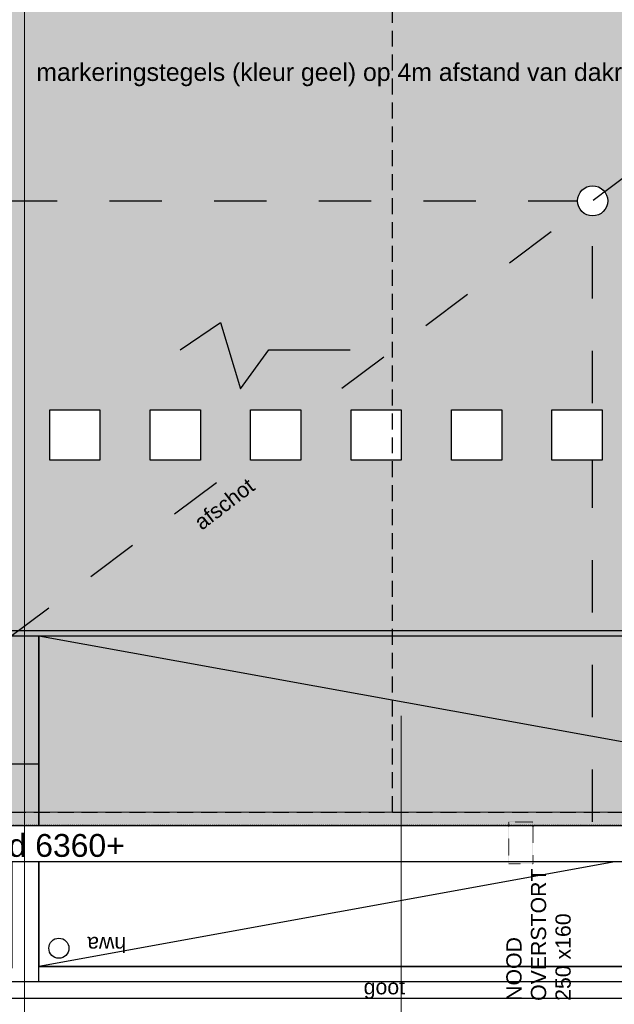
# Model space of a CAD drawing. Header units: millimetres. Extents: x -38031 to 110605, y -30229 to 92226.
# Tile 215 of 256: x 46811 to 52731, y 44483 to 54283. Entities that reach past the tile are written whole.
import ezdxf

# ---------------------------------------------------------------- set-up
doc = ezdxf.new("R2010")
doc.units = ezdxf.units.MM
doc.header["$LTSCALE"] = 50
doc.set_wipeout_variables(frame=1)
for name, pattern in [('HIDDEN2', [4.7625, 3.175, -1.5875]), ('STYLE_01', [0.41664, 0.20828, -0.20836]), ('STYLE_07', [1.875, 0.625, -0.20828, 0.625, -0.20836, 0.06943, -0.13893]), ('STYLE_13', [0.196838, 0.039368, -0.157471])]:
    doc.linetypes.add(name, pattern=pattern)
for name, color, linetype in [('AL$1A---_ALGEMEEN', 8, 'Continuous'), ('AM$1A---_ARCERING', 8, 'Continuous'), ('AT$1A---_TEKST025', 8, 'Continuous'), ('AT$1A---_TEKST035', 8, 'Continuous'), ('AT$1A---_TEKST050', 8, 'Continuous'), ('AT$1A---_TEKST100', 8, 'Continuous'), ('BOUWKUNDIG', 8, 'Continuous'), ('EL6121--', 3, 'Continuous')]:
    doc.layers.add(name, color=color, linetype=linetype)
doc.layers.add('stramien', color=1, linetype='Continuous', lineweight=15)
doc.styles.add('Arial', font='ARIAL.TTF')
doc.dimstyles.new('VyA', dxfattribs={"dimtxt": 2.272868, "dimasz": 2.120801, "dimexe": 1.5, "dimexo": 1.59, "dimgap": 0.5, "dimtad": 1, "dimdec": 0, "dimzin": 11, "dimtxsty": 'Arial', "dimblk": 'VW_SLASH', "dimcen": 0, "dimdle": 1, "dimazin": 0, "dimtfac": 0.8, "dimtdec": 0, "dimtix": 1, "dimtmove": 0, "dimatfit": 0, "dimldrblk": 'VW_FILLEDARROW', "dimfxl": 0, "dimfrac": 2, "dimtolj": 1, "dimtzin": 11, "dimarcsym": 0})

# ---------------------------------------------------------------- blocks, each defined once
blk = doc.blocks.new('hwa')
at = {"layer": 'AL$1A---_ALGEMEEN', "color": 0}
blk.add_circle((0, 0), 100, dxfattribs=at)
at = {"layer": 'AT$1A---_TEKST100', "insert": (-670, 38.3), "char_height": 151.525, "attachment_point": 1, "line_spacing_factor": 0.967741, "style": 'Arial'}
blk.add_mtext('{\\C256;\\lhwa}', dxfattribs=at)
blk = doc.blocks.new('Group-57')
at = {"layer": 'AL$1A---_ALGEMEEN', "color": 0}
for p, q in [((-12941, 17325), (5189, 14035)), ((5189, 17325), (-12941, 14035))]:
    blk.add_line(p, q, dxfattribs=at)
blk.add_lwpolyline([(-12941, 17325), (5189, 17325), (5189, 14035), (-12941, 14035)], close=True, dxfattribs=at)
blk = doc.blocks.new('VW_SLASH')
at = {"layer": 'AL$1A---_ALGEMEEN', "color": 0, "linetype": 'ByBlock', "lineweight": -2}
blk.add_line((0, 0), (-1, 0), dxfattribs=at)
at = {"layer": 'AL$1A---_ALGEMEEN', "color": 0, "linetype": 'ByBlock', "lineweight": 5}
blk.add_line((0.5, 0.5), (-0.5, -0.5), dxfattribs=at)
blk = doc.blocks.new('*D1044')
at = {"layer": 'AL$1A---_ALGEMEEN', "color": 0, "lineweight": -2}
for p, q in [((-12941, 14096.6), (-12941, 15416.5)), ((5186.9, 15415), (-12938.9, 15415)), ((5189, 15046.6), (5189, 15416.5))]:
    blk.add_line(p, q, dxfattribs=at)
at = {"layer": 'AL$1A---_ALGEMEEN', "color": 0, "lineweight": -2, "xscale": 2.12080078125, "yscale": 2.12080078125, "zscale": 2.12080078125, "rotation": 180}
blk.add_blockref('VW_SLASH', (-12941, 15415), dxfattribs=at)
at = {"layer": 'AL$1A---_ALGEMEEN', "color": 0, "lineweight": -2, "xscale": 2.12080078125, "yscale": 2.12080078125, "zscale": 2.12080078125}
blk.add_blockref('VW_SLASH', (5189, 15415), dxfattribs=at)
at = {"layer": 'AT$1A---_TEKST025', "insert": (-3876, 15441.2), "char_height": 2.27, "attachment_point": 5, "style": 'Arial'}
blk.add_mtext('\\A1;906500', dxfattribs=at)
blk = doc.blocks.new('VW_FILLEDARROW')
at = {"layer": 'AL$1A---_ALGEMEEN', "color": 0, "lineweight": -2}
blk.add_solid([(0, 0), (0.5, 0.5), (0.5, -0.5)], dxfattribs=at)
blk = doc.blocks.new('Group-69')
at = {"color": 0}
blk.add_wipeout([(12759, 13465), (12759, 3152.5), (13009, 3152.5), (13009, 13715), (-32011, 13715), (-32011, 13142.5), (-31761, 13142.5), (-31761, 13465)], dxfattribs=at).dxf.layer = 'AL$1A---_ALGEMEEN'
at = {"layer": 'AL$1A---_ALGEMEEN', "color": 0}
blk.add_lwpolyline([(12759, 13465), (12759, 3152.5), (13009, 3152.5), (13009, 13715), (-32011, 13715), (-32011, 13142.5), (-31761, 13142.5), (-31761, 13465)], close=True, dxfattribs=at)
blk = doc.blocks.new('*D1069')
at = {"layer": 'AL$1A---_ALGEMEEN', "color": 0, "lineweight": -2}
for p, q in [((-13205, 14016.6), (-13205, 15416.5)), ((-12943.1, 15415), (-13202.9, 15415)), ((-12941, 14096.6), (-12941, 15416.5))]:
    blk.add_line(p, q, dxfattribs=at)
at = {"layer": 'AL$1A---_ALGEMEEN', "color": 0, "lineweight": -2, "xscale": 2.12080078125, "yscale": 2.12080078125, "zscale": 2.12080078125, "rotation": 180}
blk.add_blockref('VW_SLASH', (-13205, 15415), dxfattribs=at)
at = {"layer": 'AL$1A---_ALGEMEEN', "color": 0, "lineweight": -2, "xscale": 2.12080078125, "yscale": 2.12080078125, "zscale": 2.12080078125}
blk.add_blockref('VW_SLASH', (-12941, 15415), dxfattribs=at)
at = {"layer": 'AT$1A---_TEKST025', "insert": (-13073, 15441.2), "char_height": 2.27, "attachment_point": 5, "style": 'Arial'}
blk.add_mtext('\\A1;13200', dxfattribs=at)
blk = doc.blocks.new('*D1070')
at = {"layer": 'AL$1A---_ALGEMEEN', "color": 0, "lineweight": -2}
for p, q in [((-13251, 15366.6), (-13251, 16051.5)), ((-13248.9, 16050), (-12943.1, 16050)), ((-12941, 15366.6), (-12941, 16051.5))]:
    blk.add_line(p, q, dxfattribs=at)
at = {"layer": 'AL$1A---_ALGEMEEN', "color": 0, "lineweight": -2, "xscale": 2.12080078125, "yscale": 2.12080078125, "zscale": 2.12080078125, "rotation": 180}
blk.add_blockref('VW_SLASH', (-13251, 16050), dxfattribs=at)
at = {"layer": 'AL$1A---_ALGEMEEN', "color": 0, "lineweight": -2, "xscale": 2.12080078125, "yscale": 2.12080078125, "zscale": 2.12080078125}
blk.add_blockref('VW_SLASH', (-12941, 16050), dxfattribs=at)
at = {"layer": 'AT$1A---_TEKST025', "insert": (-13096, 16076.2), "char_height": 2.27, "attachment_point": 5, "style": 'Arial'}
blk.add_mtext('\\A1;15500', dxfattribs=at)
blk = doc.blocks.new('Group-84')
at = {"color": 0}
blk.add_wipeout([(17499, 17688), (17499, 17325), (-36501, 17325), (-36501, 17688)], dxfattribs=at).dxf.layer = 'AL$1A---_ALGEMEEN'
at = {"layer": 'AL$1A---_ALGEMEEN', "color": 0, "linetype": 'STYLE_01'}
blk.add_line((17499, 17688), (-36501, 17688), dxfattribs=at)
at = {"layer": 'AL$1A---_ALGEMEEN', "color": 0}
blk.add_lwpolyline([(17499, 17688), (17499, 17325), (-36501, 17325), (-36501, 17688)], close=True, dxfattribs=at)
blk = doc.blocks.new('noodoverstort 420')
at = {"layer": 'AL$1A---_ALGEMEEN', "color": 0, "linetype": 'STYLE_13'}
blk.add_lwpolyline([(-400, 120), (20, 120), (20, -120), (-400, -120)], close=True, dxfattribs=at)
at = {"layer": 'AT$1A---_TEKST100', "insert": (-1763.3, 144), "char_height": 151.525, "attachment_point": 1, "line_spacing_factor": 0.967741, "style": 'Arial'}
blk.add_mtext('{\\C256;\\lNOOD\\POVERSTORT\\P250 x160}', dxfattribs=at)
blk = doc.blocks.new('Group-137')
at = {"layer": 'AL$1A---_ALGEMEEN', "color": 0}
blk.add_line((-6441, 22422.6), (-6261, 22422.6), dxfattribs=at)
blk.add_lwpolyline([(-7951, 22422.6), (-7551, 22692.6), (-7351, 22032.6), (-7071, 22422.6), (-6351, 22422.6)], dxfattribs=at)
blk.add_solid([(-6261, 22422.6), (-6419.8, 22380), (-6419.8, 22465.1)], dxfattribs=at)
blk = doc.blocks.new('tegel 500x500')
at = {"color": 0}
blk.add_wipeout([(-250, 250), (250, 250), (250, -250), (-250, -250)], dxfattribs=at).dxf.layer = 'AL$1A---_ALGEMEEN'
at = {"layer": 'AL$1A---_ALGEMEEN', "color": 0}
blk.add_lwpolyline([(-250, 250), (250, 250), (250, -250), (-250, -250)], close=True, dxfattribs=at)
blk = doc.blocks.new('Group-71')
at = {"layer": 'AL$1A---_ALGEMEEN', "color": 0, "rotation": 180}
blk.add_blockref('hwa', (-12741, 14214.992), dxfattribs=at)
at = {"layer": 'AT$1A---_TEKST100', "insert": (-9501, 13907.908), "char_height": 151.52455, "attachment_point": 2, "line_spacing_factor": 0.967741, "style": 'Arial'}
blk.add_mtext('{\\C256;\\lgoot}', dxfattribs=at)
at = {"color": 0}
blk.add_wipeout([(-12941, 17324.992), (-12941, 13880.5), (-24782.016, 13880.5), (-24782.016, 13980), (-13180, 13980), (-13180, 17280), (-24782.016, 17280), (-24782.016, 17324.992)], dxfattribs=at).dxf.layer = 'AL$1A---_ALGEMEEN'
at = {"layer": 'AL$1A---_ALGEMEEN', "color": 0, "flags": 128}
blk.add_lwpolyline([(-12941, 13880.5), (-32251, 13880.5), (-32251, 13800.992), (-36501, 13800.992), (-36501, 13880.5), (-36501, 17324.992), (-12941, 17324.992)], close=True, dxfattribs=at)
at = {"layer": 'AL$1A---_ALGEMEEN', "color": 0, "linetype": 'STYLE_01'}
blk.add_lwpolyline([(-36501, 17324.992), (17499, 17324.992), (17499, -2675.008), (-36501, -2675.008)], close=True, dxfattribs=at)
at = {"layer": 'AL$1A---_ALGEMEEN', "color": 0}
blk.add_blockref('Group-57', (0, 0), dxfattribs=at)
for base, p1, p2, picture, middle in [((-12941, 16049.992), (-13251, 15364.992), (-12941, 15364.992), '*D1070', (-13096, 16076.153)), ((-13205, 15414.992), (-12941, 14094.992), (-13205, 14014.992), '*D1069', (-13073, 15441.153)), ((-12941, 15414.992), (5189, 15044.992), (-12941, 14094.992), '*D1044', (-3876, 15441.153))]:
    dim = blk.add_linear_dim(base=base, p1=p1, p2=p2, dimstyle='VyA', override={"dimtxt": 2.272868, "dimgap": 25, "dimlfac": 50, "dimpost": '<>', "dimtxsty": 'Arial', "dimtmove": 2}, dxfattribs=at)
    dim.commit()
    dim.dimension.update_dxf_attribs({"geometry": picture, "text_midpoint": middle})
blk.add_blockref('Group-69', (0, 0), dxfattribs=at)
at = {"color": 0}
blk.add_wipeout([(-12941, 14034.992), (5189, 14034.992), (5189, 13879.992), (-12941, 13879.992)], dxfattribs=at).dxf.layer = 'AL$1A---_ALGEMEEN'
at = {"layer": 'AL$1A---_ALGEMEEN', "color": 0}
blk.add_lwpolyline([(-12941, 14034.992), (5189, 14034.992), (5189, 13879.992), (-12941, 13879.992)], close=True, dxfattribs=at)
blk = doc.blocks.new('200254 W 211 30-06-2008')
at = {"layer": 'AL$1A---_ALGEMEEN', "xscale": 0.01999999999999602, "yscale": 0.02000000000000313, "zscale": 0.02}
blk.add_blockref('Group-71', (20233.6, 3632.46), dxfattribs=at)
at = {"layer": 'AM$1A---_ARCERING', "linetype": 'Continuous', "lineweight": 0}
blk.add_hatch(color=9, dxfattribs=at).paths.add_polyline_path([(18989.55, 4186.99), (18989.55, 3953.75), (19431.95, 3953.75), (19431.95, 3941.21), (20511.95, 3941.21), (20511.95, 3953.75), (21016.98, 3953.75), (21016.98, 4188.55), (20033.65, 4188.54), (20033.65, 4186.99), (19663.85, 4186.99), (19663.85, 3975.07), (19605.05, 3975.07), (19605.05, 4186.99)])
at = {"layer": 'AL$1A---_ALGEMEEN', "xscale": 0.02, "yscale": 0.02, "zscale": 0.02}
blk.add_blockref('Group-84', (20161.97, 3587.45), dxfattribs=at)
at = {"layer": 'AL$1A---_ALGEMEEN'}
blk.add_line((20543.67, 3979.95), (19663.85, 3979.95), dxfattribs=at)
at = {"layer": 'stramien', "linetype": 'STYLE_07', "ltscale": 50}
for p, q in [((19971.95, 2695.43), (19971.95, 4240.03)), ((20046.95, 2737.41), (20046.95, 3963.01)), ((19004.75, 3943.85), (21069.77, 3943.85))]:
    blk.add_line(p, q, dxfattribs=at)
at = {"layer": 'AL$1A---_ALGEMEEN', "xscale": 0.02, "yscale": 0.02, "zscale": 0.02}
blk.add_blockref('Group-137', (20161.97, 3587.45), dxfattribs=at)
at = {"layer": 'AL$1A---_ALGEMEEN', "xscale": 0.02, "yscale": 0.02, "zscale": 0.02, "rotation": 90}
blk.add_blockref('noodoverstort 420', (20070.75, 3941.55), dxfattribs=at)
at = {"layer": 'AT$1A---_TEKST035', "insert": (19974.28, 4092.95), "char_height": 3.5356, "attachment_point": 1, "line_spacing_factor": 0.967741, "style": 'Arial'}
blk.add_mtext('{\\C256;\\lmarkeringstegels (kleur geel) op 4m afstand van dakrand}', dxfattribs=at)
at = {"layer": 'AT$1A---_TEKST035', "insert": (20011.73, 4005.2), "char_height": 3.0305, "attachment_point": 5, "rotation": 37.5395, "line_spacing_factor": 0.967741, "style": 'Arial'}
blk.add_mtext('{\\C256;\\lafschot}', dxfattribs=at)
at = {"layer": 'AT$1A---_TEKST050', "insert": (19949.36, 3939.5), "char_height": 4.5457, "attachment_point": 1, "line_spacing_factor": 0.967741, "style": 'Arial'}
blk.add_mtext('{\\C256;\\ldakrand 6360+}', dxfattribs=at)
blk.add_wipeout([(20087.63, 4067.08), (20087.77, 4066.82), (20087.88, 4066.54), (20087.96, 4066.26), (20088.02, 4065.97), (20088.05, 4065.68), (20088.05, 4065.39), (20088.02, 4065.09), (20087.96, 4064.8), (20087.87, 4064.52), (20087.76, 4064.25), (20087.62, 4063.99), (20087.45, 4063.75), (20087.27, 4063.52), (20087.06, 4063.31), (20086.83, 4063.13), (20086.58, 4062.96), (20086.32, 4062.83), (20086.05, 4062.71), (20085.77, 4062.63), (20085.48, 4062.57), (20085.19, 4062.55), (20084.89, 4062.55), (20084.6, 4062.58), (20084.31, 4062.64), (20084.03, 4062.72), (20083.76, 4062.84), (20083.5, 4062.97), (20083.25, 4063.14), (20083.03, 4063.33), (20082.82, 4063.54), (20082.63, 4063.76), (20082.47, 4064.01), (20082.33, 4064.27), (20082.22, 4064.54), (20082.14, 4064.82), (20082.08, 4065.11), (20082.05, 4065.41), (20082.05, 4065.7), (20082.08, 4065.99), (20082.14, 4066.28), (20082.23, 4066.56), (20082.34, 4066.83), (20082.48, 4067.09), (20082.65, 4067.34), (20082.83, 4067.57), (20083.04, 4067.77), (20083.27, 4067.96), (20083.52, 4068.12), (20083.78, 4068.26), (20084.05, 4068.37), (20084.33, 4068.46), (20084.62, 4068.51), (20084.91, 4068.54), (20085.21, 4068.54), (20085.5, 4068.51), (20085.79, 4068.45), (20086.07, 4068.36), (20086.34, 4068.25), (20086.6, 4068.11), (20086.84, 4067.95), (20087.07, 4067.76), (20087.28, 4067.55), (20087.46, 4067.32)]).dxf.layer = 'AL$1A---_ALGEMEEN'
at = {"layer": 'AL$1A---_ALGEMEEN', "linetype": 'STYLE_01'}
for p, q in [((20243.56, 4184.27), (19929.08, 3948.72)), ((18988.92, 4065.54), (20082.05, 4065.54)), ((20085.05, 3941.95), (20085.05, 4062.54))]:
    blk.add_line(p, q, dxfattribs=at)
at = {"layer": 'AL$1A---_ALGEMEEN'}
blk.add_circle((20085.05, 4065.54), 3, dxfattribs=at)
at = {"layer": 'AL$1A---_ALGEMEEN', "xscale": 0.02, "yscale": 0.02, "zscale": 0.02, "rotation": 180}
for p in [(19981.95, 4018.95), (20001.95, 4018.95), (20021.95, 4018.95), (20041.95, 4018.95), (20061.95, 4018.95), (20081.95, 4018.95)]:
    blk.add_blockref('tegel 500x500', p, dxfattribs=at)

msp = doc.modelspace()

# ---------------------------------------------------------------- block references
at = {"layer": 'BOUWKUNDIG', "xscale": 50, "yscale": 50, "zscale": 50}
msp.add_blockref('200254 W 211 30-06-2008', (-951737.5, -150797.3), dxfattribs=at)

# ---------------------------------------------------------------- next in the draw order: linework, layer by layer
at = {"layer": 'EL6121--', "color": 5, "linetype": 'HIDDEN2'}
for p, q in [((50522.2, 46395), (50522.2, 58699.6)), ((39331.8, 46394.5), (54326.1, 46394.5))]:
    msp.add_line(p, q, dxfattribs=at)

doc.saveas('drawing.dxf')
